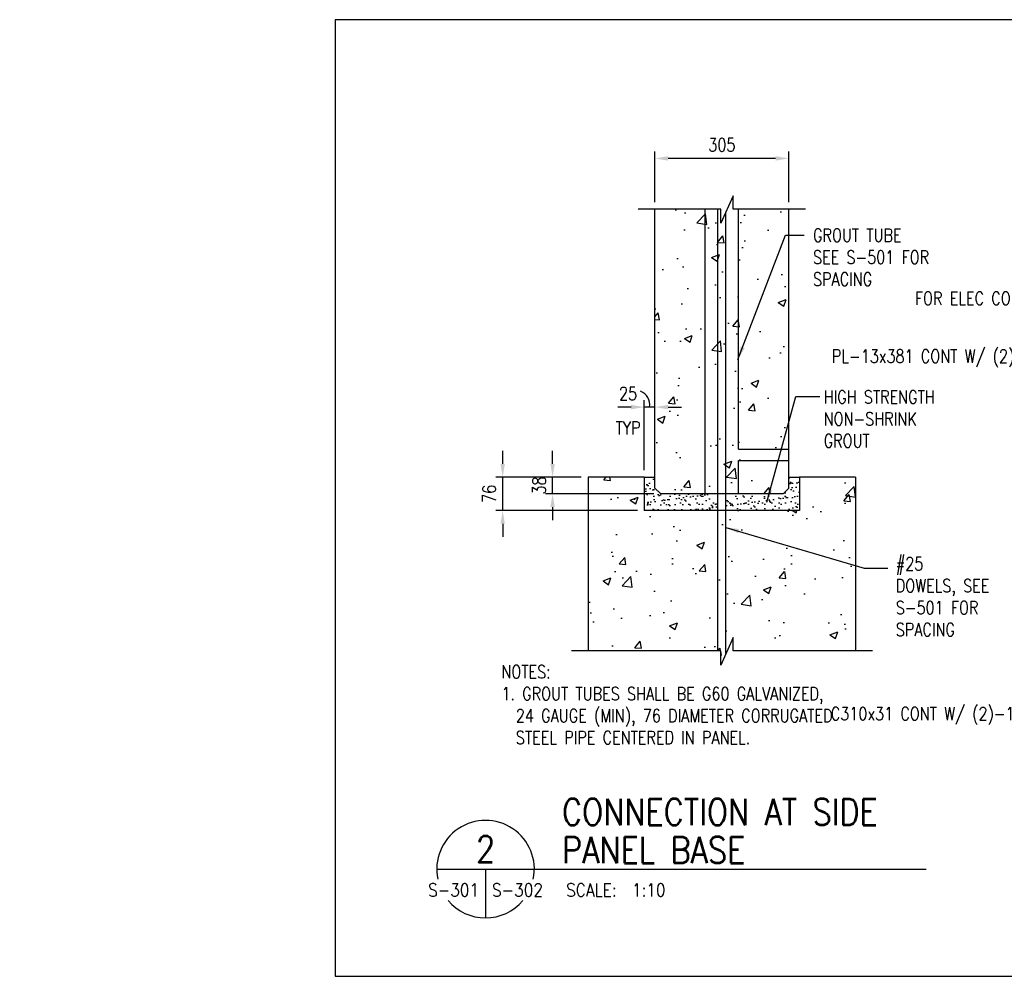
# Model space of a CAD drawing. Header units: millimetres. Extents: x 0 to 20541, y 0 to 10344.
# Tile 7 of 10: x 9811 to 12054, y 5951 to 8130. Entities that reach past the tile are written whole.
import ezdxf
from ezdxf import colors
from ezdxf.entities.mleader import LeaderData, LeaderLine
from ezdxf.enums import TextEntityAlignment as Align
from ezdxf.math import Vec2, Vec3

# ---------------------------------------------------------------- set-up
doc = ezdxf.new("R2010")
doc.units = ezdxf.units.MM
doc.linetypes.add('HIDDEN', pattern=[0.375, 0.25, -0.125])
doc.linetypes.add('HIDDEN2', pattern=[0.1875, 0.125, -0.0625])
for name, color, linetype in [('S-ANNO-DIMS', 2, 'Continuous'), ('S-ANNO-PATT', 1, 'Continuous'), ('S-ANNO-SYMB5', 5, 'Continuous'), ('S-ANNO-TEXT', 2, 'Continuous'), ('S-ANNO-TEXT14', 14, 'Continuous'), ('S-SECT-CONC', 4, 'Continuous'), ('S-SECT-HIDE', 2, 'HIDDEN'), ('S-SECT-PATT', 1, 'Continuous')]:
    doc.layers.add(name, color=color, linetype=linetype)
doc.styles.add('BASE12', font='romans.shx', dxfattribs={"width": 0.8, "height": 1.5})
doc.styles.add('BASE16', font='romans.shx', dxfattribs={"width": 0.8})
doc.styles.add('ROMANS', font='ROMANS.shx', dxfattribs={"width": 0.8})
doc.styles.add('Text', font='romans.shx', dxfattribs={"width": 0.8, "height": 3})
doc.dimstyles.new('DIM16', dxfattribs={"dimscale": 16, "dimtxt": 0.125, "dimasz": 0.09375, "dimexe": 0.0625, "dimexo": 0.0625, "dimgap": 0.0625, "dimtad": 1, "dimdec": 4, "dimzin": 3, "dimdsep": 46, "dimlunit": 4, "dimtxsty": 'BASE16', "dimblk": 'ARCHTICK', "dimcen": 0.09, "dimdle": 0.0625, "dimclrd": 256, "dimclre": 256, "dimclrt": 4, "dimadec": 0, "dimazin": 0, "dimtfac": 1, "dimtdec": 4, "dimtmove": 0, "dimatfit": 2, "dimfxl": 1, "dimfrac": 2, "dimtolj": 1, "dimtzin": 0, "dimlwd": -1, "dimlwe": -1, "dimarcsym": 0})
pattern_1 = [(50, (-19184.25, 2403.79), (182.1841, -15.93904), [19.05, -209.55]), (355, (-19184.25, 2403.79), (-35.2428, 191.0568), [15.24, -167.64]), (100.4514, (-19169.07, 2402.46), (146.9414, 175.1176), [16.19, -178.0901]), (46.1842, (-19184.25, 2454.59), (271.0792, -42.0418), [28.575, -314.325]), (96.6356, (-19161.66, 2451.08), (237.4043, 247.426), [24.285, -267.135]), (351.1842, (-19184.25, 2454.6), (237.4041, 247.426), [22.86, -251.46]), (21, (-19158.85, 2441.89), (151.6144, -102.2652), [19.05, -209.55]), (326, (-19158.85, 2441.89), (61.8021, 184.1881), [15.24, -167.64]), (71.4514, (-19146.22, 2433.37), (213.4165, 81.9227), [16.19, -178.0901]), (37.5, (-19184.25, 2403.79), (3.0886, 84.55504), [0, -165.608, 0, -170.18, 0, -168.275]), (7.5, (-19184.25, 2403.79), (66.81966, 100.18057), [0, -97.028, 0, -161.798, 0, -64.135]), (327.5, (-19240.894, 2403.79), (135.5909, -5.72894), [0, -63.5, 0, -198.12, 0, -262.89]), (317.5, (-19266.29, 2403.79), (148.1293, 25.42667), [0, -82.55, 0, -131.572, 0, -186.69])]

msp = doc.modelspace()

# ---------------------------------------------------------------- hatches: boundary and pattern name
at = {"layer": 'S-ANNO-PATT'}
h = msp.add_hatch(dxfattribs=at)
h.set_pattern_fill('AR-SAND', color=256, scale=11.999976, style=0)
h.set_pattern_definition([(37.5, (-19184.252, 2403.787), (-0.755919, 23.121839), [0, -18.239964, 0, -20.399959, 0, -19.499961]), (7.5, (-19184.252, 2403.787), (21.237278, 33.865685), [0, -9.83998, 0, -16.439967, 0, -6.299987]), (327.5, (-19199.012, 2403.787), (37.369628, 0.067909), [0, -5.999988, 0, -21.599957, 0, -28.199944]), (317.5, (-19199.012, 2403.787), (36.073447, 10.532086), [0, -2.999994, 0, -14.159972, 0, -16.199968])])
h.paths.add_polyline_path([(11400.79264, 7050.02172), (11270.98074, 7050.02172), (11257.98478, 7063.02169), (11257.98478, 7088.12091), (11233.6633, 7088.12164), (11233.6633, 7011.92179), (11400.79264, 7011.92179)])
h.paths.add_polyline_path([(11586.9653, 7088.12164), (11562.58478, 7088.12237), (11562.58478, 7063.02502), (11549.57669, 7050.02172), (11419.68783, 7050.02172), (11419.68783, 7011.92179), (11586.9653, 7011.92179)])
at = {"layer": 'S-SECT-PATT'}
h = msp.add_hatch(dxfattribs=at)
h.set_pattern_fill('AR-CONC', color=256, scale=25.4, style=0)
h.set_pattern_definition(pattern_1)
h.paths.add_polyline_path([(11372.24031, 7698.64712), (11257.98478, 7698.64712), (11257.98478, 7063.02169), (11270.98074, 7050.02172), (11372.24031, 7050.02172)])
h.paths.add_polyline_path([(11562.58478, 7698.64712), (11448.24016, 7698.64712), (11448.24016, 7151.6243), (11562.58478, 7151.63182)], flags=17)
h.paths.add_polyline_path([(11562.58478, 7126.23186), (11448.24016, 7126.2243), (11448.24016, 7050.02172), (11549.57669, 7050.02172), (11562.58478, 7063.02502)])
h.paths.add_polyline_path([(11400.79264, 7698.64712), (11372.24031, 7698.64712), (11372.24031, 7050.02172), (11400.79264, 7050.02172)])
h.paths.add_polyline_path([(11448.24016, 7698.64712), (11435.98943, 7698.64712), (11435.98943, 7729.04722), (11419.68783, 7692.86807), (11419.68783, 7050.02172), (11448.24016, 7050.02172), (11448.24016, 7126.2243), (11562.58478, 7126.23186), (11562.58478, 7151.63182), (11448.24016, 7151.6243)])
h.paths.add_polyline_path([(11419.68783, 7692.86807), (11407.77509, 7666.4294), (11407.77509, 7698.64712), (11400.79264, 7698.64712), (11400.79264, 7050.02172), (11419.68783, 7050.02172)])
h = msp.add_hatch(dxfattribs=at)
h.set_pattern_fill('AR-CONC', color=256, scale=25.4, style=0)
h.set_pattern_definition(pattern_1)
h.paths.add_polyline_path([(11400.79264, 7011.92179), (11233.6633, 7011.92179), (11233.6633, 7050.02172), (11105.58478, 7050.02172), (11105.58478, 6692.25588), (11400.79264, 6692.25588)])
h.paths.add_polyline_path([(11233.6633, 7088.12164), (11105.58478, 7088.12164), (11105.58478, 7050.02172), (11233.6633, 7050.02172)])
h.paths.add_polyline_path([(11714.98478, 7088.12164), (11586.9653, 7088.12164), (11586.9653, 7011.92179), (11419.68783, 7011.92179), (11419.68783, 6686.47683), (11435.98943, 6722.65598), (11435.98943, 6692.25588), (11714.98478, 6692.25588)])
h.paths.add_polyline_path([(11419.68783, 7011.92179), (11400.79264, 7011.92179), (11400.79264, 6692.25588), (11407.77509, 6692.25588), (11407.77509, 6660.03816), (11419.68783, 6686.47683)])

# ---------------------------------------------------------------- linework, layer by layer
at = {"layer": 'Defpoints', "ltscale": 10}
msp.add_lwpolyline([(10529.70549, 5950.96463), (16220.11201, 5950.96463), (16220.11201, 8130.33033), (10529.70549, 8130.33033)], close=True, dxfattribs=at)
at = {"layer": 'S-ANNO-DIMS'}
for p, q in [((11257.98478, 7714.44712), (11257.98478, 7830.05385)), ((11562.58478, 7714.44712), (11562.58478, 7830.05385)), ((11532.58478, 7814.25385), (11287.98478, 7814.25385)), ((11203.6633, 7247.68553), (11173.6633, 7247.68553)), ((11233.6633, 7103.92164), (11233.6633, 7263.48553)), ((11257.98478, 7247.68553), (11233.6633, 7247.68553)), ((11287.98478, 7247.68553), (11317.98478, 7247.68553)), ((10911.15542, 7118.12164), (10911.15542, 7148.12164)), ((11024.76521, 7118.12164), (11024.76521, 7148.12164)), ((11089.78478, 7088.12164), (10895.35542, 7088.12164)), ((10911.15542, 7011.92179), (10911.15542, 7088.12164)), ((11089.78478, 7088.12164), (11008.96521, 7088.12164)), ((11024.76521, 7050.02172), (11024.76521, 7088.12164)), ((11255.18074, 7050.02172), (11008.96521, 7050.02172)), ((11024.76521, 7020.02172), (11024.76521, 6990.02172)), ((11217.8633, 7011.92179), (10895.35542, 7011.92179)), ((10911.15542, 6981.92179), (10911.15542, 6951.92179))]:
    msp.add_line(p, q, dxfattribs=at)
msp.add_arc((11211.14554, 7251.96339), 34.94135, 352.96765042, 66.35969885, dxfattribs=at)
for points in [[(11287.98478, 7819.25385), (11287.98478, 7809.25385), (11257.98478, 7814.25385)], [(11532.58478, 7819.25385), (11532.58478, 7809.25385), (11562.58478, 7814.25385)], [(11203.6633, 7252.68553), (11203.6633, 7242.68553), (11233.6633, 7247.68553)], [(11287.98478, 7252.68553), (11287.98478, 7242.68553), (11257.98478, 7247.68553)], [(10906.15542, 7118.12164), (10916.15542, 7118.12164), (10911.15542, 7088.12164)], [(11019.76521, 7118.12164), (11029.76521, 7118.12164), (11024.76521, 7088.12164)], [(11019.76521, 7020.02172), (11029.76521, 7020.02172), (11024.76521, 7050.02172)], [(10906.15542, 6981.92179), (10916.15542, 6981.92179), (10911.15542, 7011.92179)]]:
    msp.add_solid(points, dxfattribs=at)
at = {"layer": 'S-ANNO-PATT'}
for p, q in [((11233.6633, 7088.12164), (11258.01325, 7088.12091)), ((11562.61535, 7088.12237), (11586.9653, 7088.12164))]:
    msp.add_line(p, q, dxfattribs=at)
at = {"layer": 'S-ANNO-SYMB5'}
for p, q in [((10761.01271, 6195.13706), (11046.11842, 6195.13706)), ((10872.11231, 6195.13706), (10872.11231, 6084.03746)), ((11046.11842, 6195.13706), (11875.59184, 6195.13706))]:
    msp.add_line(p, q, dxfattribs=at)
for start, end in [(348.16522721, 191.83477279), (220.09557712, 319.90442288)]:
    msp.add_arc((10872.11231, 6195.13706), 111.0996, start, end, dxfattribs=at)
at = {"layer": 'S-SECT-CONC'}
for p, q in [((11257.98478, 7063.02169), (11257.98478, 7698.64712)), ((11562.58478, 7063.02169), (11562.58478, 7698.64712)), ((11105.58478, 7088.12164), (11105.58478, 6692.25588)), ((11233.6633, 7088.12164), (11105.58478, 7088.12164)), ((11233.6633, 7088.12164), (11233.6633, 7011.92179)), ((11586.9653, 7088.12164), (11586.9653, 7011.92179)), ((11714.98478, 7088.12164), (11586.9653, 7088.12164)), ((11714.98478, 7088.12164), (11714.98478, 6692.25588)), ((11270.98074, 7050.02172), (11257.98478, 7063.02169)), ((11549.57669, 7050.02172), (11270.98074, 7050.02172)), ((11549.57669, 7050.02172), (11562.58144, 7063.02169)), ((11586.9653, 7011.92179), (11233.6633, 7011.92179))]:
    msp.add_line(p, q, dxfattribs=at)
for points in [[(11600.58478, 7698.64712), (11435.98943, 7698.64712), (11435.98943, 7729.04722), (11407.77509, 7666.4294), (11407.77509, 7698.64712), (11219.98478, 7698.64712)], [(11752.98478, 6692.25588), (11435.98943, 6692.25588), (11435.98943, 6722.65598), (11407.77509, 6660.03816), (11407.77509, 6692.25588), (11067.58478, 6692.25588)]]:
    msp.add_lwpolyline(points, dxfattribs=at)
at = {"layer": 'S-SECT-HIDE', "linetype": 'HIDDEN2', "ltscale": 10}
for p, q in [((11372.24031, 7050.02172), (11372.24031, 7698.64712)), ((11400.79264, 6692.25588), (11400.79264, 7698.64712)), ((11419.68783, 6686.47683), (11419.68783, 7692.86807)), ((11448.24016, 7151.6243), (11448.24016, 7698.64712)), ((11448.24016, 7151.6243), (11562.58478, 7151.63182)), ((11448.24016, 7126.2243), (11562.03906, 7126.23182)), ((11448.24016, 7050.02172), (11448.24016, 7126.2243))]:
    msp.add_line(p, q, dxfattribs=at)

# ---------------------------------------------------------------- texts
at = {"layer": 'S-ANNO-TEXT', "style": 'ROMANS', "width": 0.85}
msp.add_text('S-301', height=30, dxfattribs=at).set_placement((10857.25799, 6132.62925), align=Align.RIGHT)
for s, p in [('S-302', (10886.96663, 6132.62925)), ('SCALE:  1:10', (11055.7732, 6132.62925))]:
    msp.add_text(s, height=30, dxfattribs=at).set_placement(p)
at = {"layer": 'S-ANNO-TEXT', "char_height": 30, "attachment_point": 5}
for s, insert, style in [('\\A1;305', (11410.28478, 7845.05385), 'ROMANS'), ('\\A1;25', (11196.63219, 7278.48553), 'ROMANS'), ('TYP', (11196.63219, 7200.12962), 'BASE16')]:
    msp.add_mtext(s, dxfattribs=dict(at, insert=insert, style=style))
at = {"layer": 'S-ANNO-TEXT', "char_height": 30, "attachment_point": 1, "style": 'BASE12'}
for s, insert, width in [('GROUT TUBE\\PSEE S-501 FOR\\PSPACING', (11617.88228, 7654.14194), 1490.4594347), ('HIGH STRENGTH\\PNON-SHRINK GROUT', (11642.11225, 7285.80245), 283.7298637), ('#25 DOWELS, SEE S-501 FOR SPACING', (11806.37377, 6905.85369), 230.7282926), ('NOTES:\\P1. GROUT TUBES SHALL BE G60 GALVANIZED, \\P  24 GAUGE (MIN), 76 DIAMETER CORRUGATED\\P  STEEL PIPE CENTERED IN PANEL.', (10908.24395, 6659.84603), 1490.4594347)]:
    msp.add_mtext(s, dxfattribs=dict(at, insert=insert, width=width))
at = {"layer": 'S-ANNO-TEXT', "char_height": 30, "attachment_point": 5, "rotation": 90, "style": 'ROMANS'}
for s, insert in [('\\A1;38', (10993.96521, 7069.07168)), ('\\A1;76', (10880.35542, 7050.02172))]:
    msp.add_mtext(s, dxfattribs=dict(at, insert=insert))
at = {"layer": 'S-ANNO-TEXT14', "style": 'ROMANS', "width": 0.85}
for s, p in [('CONNECTION AT SIDE', (11046.11842, 6295.53246)), ('PANEL BASE', (11046.11842, 6208.6756))]:
    msp.add_text(s, height=60, dxfattribs=at).set_placement(p)
msp.add_text('2', height=60, dxfattribs=at).set_placement((10872.11231, 6211.01206), align=Align.CENTER)

# ---------------------------------------------------------------- leaders
at = {"layer": 'S-ANNO-DIMS'}
for points in [[(11446.82849, 7355.79826), (11555.3155, 7639.27361), (11597.76123, 7639.27361)], [(11512.65349, 7031.04408), (11578.73179, 7271.60469), (11633.20133, 7271.60469)], [(11419.68783, 6973.72123), (11734.64629, 6881.10372), (11788.04141, 6881.10372)]]:
    msp.add_leader(points, dimstyle='DIM16', override={"dimscale": 10, "dimtxt": 3, "dimasz": 3, "dimexe": 1.58, "dimexo": 1.58, "dimgap": 1.58, "dimtad": 0, "dimtoh": 1, "dimdec": 0, "dimlunit": 2, "dimdle": 0, "dimtfac": 0.7, "dimtdec": 0, "dimtix": 1, "dimtmove": 1}, dxfattribs=at)
at = {"layer": 'S-ANNO-TEXT', "ltscale": 10}
ml = msp.add_multileader_mtext('Standard', dxfattribs=at)
ml.set_content('{\\C256;BOND #13@1524 OC\\PFOR ELEC CONTINUITY, VERIFY W/ ELEC}', color=3, style='Text')
ml.set_leader_properties(color=2)
ml.build(insert=Vec2(0, 0))
ml.multileader.update_dxf_attribs({"text_right_attachment_type": 3, "dogleg_length": 3, "arrow_head_size": 30, "scale": 10})
ctx = ml.context
ctx.base_point, ctx.scale, ctx.char_height, ctx.arrow_head_size, ctx.landing_gap_size, ctx.plane_origin = Vec3(12072.02619, 7540.51061), 10, 30, 30, 15, Vec3(12795.84598, 7499.17725)
ctx.right_attachment, ctx.text_align_type = 3, 2
notes = []
notes.append((ctx, [(0, (1, 1, 0), (12538.88333, 7429.08204), (-1, 0), 30, [(0, [(12795.84598, 7499.17725)], 0, [])])]))
ctx.mtext.insert, ctx.mtext.width, ctx.mtext.alignment, ctx.mtext.flow_direction = Vec3(12493.88333, 7560.51061), 437.2763774, 3, 5
ml = msp.add_multileader_mtext('Standard', dxfattribs=at)
ml.set_content('{\\C256;PL-13x381 CONT W/ (2) 16%%Cx203 HAS @305 O/C}', color=3, style='Text')
ml.set_leader_properties(color=2)
ml.build(insert=Vec2(0, 0))
ml.multileader.update_dxf_attribs({"text_right_attachment_type": 3, "dogleg_length": 3, "arrow_head_size": 30, "scale": 10})
ctx = ml.context
ctx.base_point, ctx.scale, ctx.char_height, ctx.arrow_head_size, ctx.landing_gap_size, ctx.plane_origin = Vec3(12016.37185, 7358.70867), 10, 30, 30, 15, Vec3(12717.44171, 7145.98094)
ctx.right_attachment, ctx.text_align_type = 3, 2
notes.append((ctx, [(0, (1, 1, 0), (12546.08613, 7297.2801), (-1, 0), 30, [(0, [(12717.44171, 7145.98094)], 0, [])])]))
ctx.mtext.insert, ctx.mtext.width, ctx.mtext.alignment, ctx.mtext.flow_direction = Vec3(12501.08613, 7378.70867), 482.2948741, 3, 5
ml = msp.add_multileader_mtext('Standard', dxfattribs=at)
ml.set_content('{\\C256;C310x31 CONT W/ (2)-16%%Cx 203 HAS @ 305 O/C}', color=3, style='Text')
ml.set_leader_properties(color=2)
ml.build(insert=Vec2(0, 0))
ml.multileader.update_dxf_attribs({"text_right_attachment_type": 3, "dogleg_length": 3, "arrow_head_size": 30, "scale": 10})
ctx = ml.context
ctx.base_point, ctx.scale, ctx.char_height, ctx.arrow_head_size, ctx.landing_gap_size, ctx.plane_origin = Vec3(11943.21187, 6544.35124), 10, 30, 30, 15, Vec3(12880.23077, 7123.88088)
ctx.right_attachment, ctx.text_align_type = 3, 2
notes.append((ctx, [(0, (1, 1, 0), (12858.62079, 6482.92267), (-1, 0), 345.98035, [(0, [(12880.23077, 7123.88088)], 0, [])])]))
ctx.mtext.insert, ctx.mtext.width, ctx.mtext.alignment, ctx.mtext.flow_direction = Vec3(12497.64044, 6564.35124), 576.2541751, 3, 5
ml = msp.add_multileader_mtext('Standard', dxfattribs=at)
ml.set_content('{\\C256;C310x31 CONT W/ (2)-16%%C x 203 HAS @ 305 OC & (1)-16%%Cx203 HAS @ 305 O/C }', color=3, style='Text')
ml.set_leader_properties(color=2)
ml.build(insert=Vec2(0, 0))
ml.multileader.update_dxf_attribs({"text_right_attachment_type": 3, "dogleg_length": 3, "arrow_head_size": 30, "scale": 10})
ctx = ml.context
ctx.base_point, ctx.scale, ctx.char_height, ctx.arrow_head_size, ctx.landing_gap_size, ctx.plane_origin = Vec3(14078.40915, 7023.64701), 10, 30, 30, 15, Vec3(14668.41601, 7062.10712)
ctx.right_attachment, ctx.text_align_type = 3, 2
notes.append((ctx, [(0, (1, 1, 0), (14590.98058, 6850.78987), (-1, 0), 30, [(0, [(14668.42677, 7080.50698)], 0, [])])]))
ctx.mtext.insert, ctx.mtext.width, ctx.mtext.alignment, ctx.mtext.flow_direction = Vec3(14545.98058, 7043.64701), 468.6458342, 3, 5
for ctx, leaders in notes:
    for number, flags, end, landing, length, lines in leaders:
        leader = LeaderData()
        leader.index, (leader.has_last_leader_line, leader.has_dogleg_vector, leader.attachment_direction) = number, flags
        leader.last_leader_point, leader.dogleg_vector, leader.dogleg_length = Vec3(end), Vec3(landing), length
        for number, points, colour, breaks in lines:
            line = LeaderLine()
            line.index, line.vertices, line.color, line.breaks = number, Vec3.list(points), colors.encode_raw_color(colour), breaks
            leader.lines.append(line)
        ctx.leaders.append(leader)

doc.saveas('drawing.dxf')
